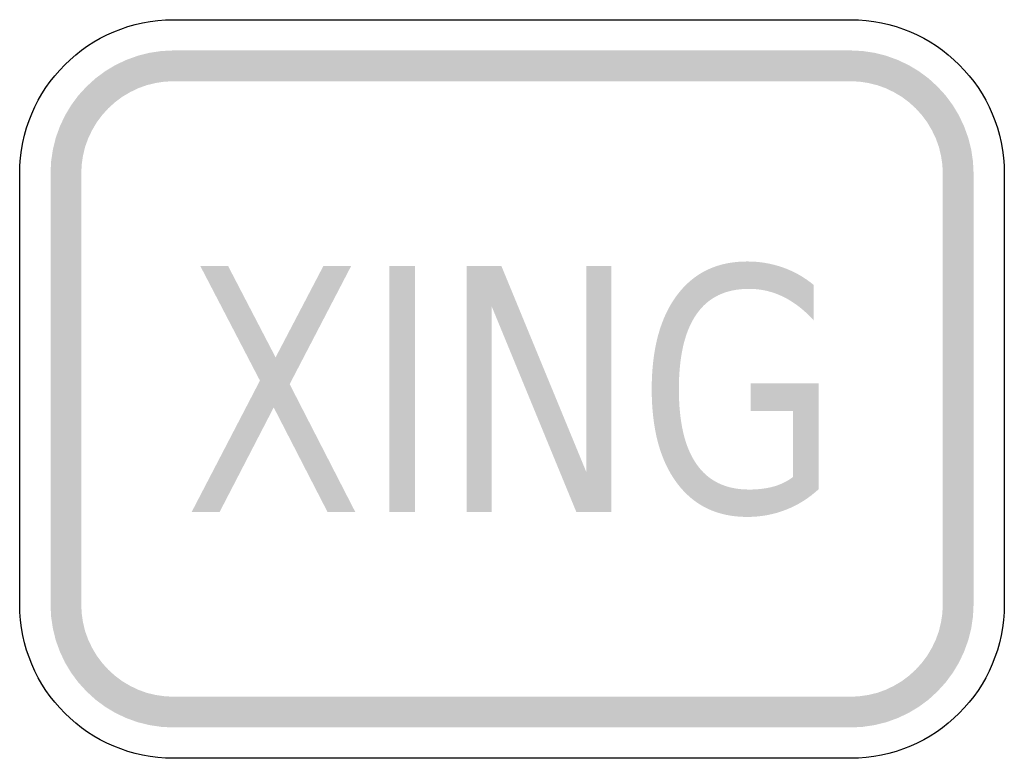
# Model space of a CAD drawing. Header units: inches. Extents: x -0.5 to 0.5, y -0.37 to 0.38.
import ezdxf

# ---------------------------------------------------------------- set-up
doc = ezdxf.new("R2010")
doc.units = ezdxf.units.IN
doc.header["$MEASUREMENT"] = 0

msp = doc.modelspace()

# ---------------------------------------------------------------- hatches: boundary and pattern name
for points in [[(-0.3437, 0.3438), (-0.356, 0.3432), (-0.3681, 0.3414), (-0.38, 0.3384), (-0.3916, 0.3342), (-0.4027, 0.329), (-0.4132, 0.3227), (-0.423, 0.3154), (-0.4321, 0.3071), (-0.4404, 0.2981), (-0.4477, 0.2882), (-0.454, 0.2777), (-0.4592, 0.2666), (-0.4634, 0.255), (-0.4663, 0.2431), (-0.4681, 0.231), (-0.4687, 0.2188), (-0.4375, 0.2188), (-0.437, 0.2279), (-0.4357, 0.237), (-0.4335, 0.246), (-0.4304, 0.2546), (-0.4264, 0.2629), (-0.4217, 0.2708), (-0.4162, 0.2782), (-0.41, 0.285), (-0.4032, 0.2912), (-0.3958, 0.2967), (-0.3879, 0.3014), (-0.3796, 0.3054), (-0.371, 0.3085), (-0.362, 0.3107), (-0.3529, 0.3121), (-0.3437, 0.3125), (-0.3437, 0.3438)], [(-0.3437, 0.3125), (0.3438, 0.3125), (0.3438, 0.3438), (-0.3437, 0.3438), (-0.3437, 0.3125)], [(0.4688, 0.2188), (0.4682, 0.231), (0.4664, 0.2431), (0.4634, 0.255), (0.4592, 0.2666), (0.454, 0.2777), (0.4477, 0.2882), (0.4404, 0.2981), (0.4321, 0.3071), (0.4231, 0.3154), (0.4132, 0.3227), (0.4027, 0.329), (0.3916, 0.3342), (0.38, 0.3384), (0.3681, 0.3414), (0.356, 0.3432), (0.3438, 0.3438), (0.3438, 0.3125), (0.3529, 0.3121), (0.362, 0.3107), (0.371, 0.3085), (0.3796, 0.3054), (0.3879, 0.3014), (0.3958, 0.2967), (0.4032, 0.2912), (0.41, 0.285), (0.4162, 0.2782), (0.4217, 0.2708), (0.4264, 0.2629), (0.4304, 0.2546), (0.4335, 0.246), (0.4357, 0.237), (0.4371, 0.2279), (0.4375, 0.2188), (0.4688, 0.2188)], [(-0.4375, -0.2187), (-0.4375, 0.2188), (-0.4687, 0.2188), (-0.4687, -0.2187), (-0.4375, -0.2187)], [(0.4375, 0.2188), (0.4375, -0.2187), (0.4688, -0.2187), (0.4688, 0.2188), (0.4375, 0.2188)], [(-0.3166, 0.125), (-0.2884, 0.125), (-0.2401, 0.0321), (-0.1915, 0.125), (-0.1633, 0.125), (-0.2258, 0.0049), (-0.1591, -0.125), (-0.1873, -0.125), (-0.242, -0.0187), (-0.297, -0.125), (-0.3254, -0.125), (-0.256, 0.0085), (-0.3166, 0.125)], [(-0.1247, 0.125), (-0.0984, 0.125), (-0.0984, -0.125), (-0.1247, -0.125), (-0.1247, 0.125)], [(-0.0462, 0.125), (-0.0108, 0.125), (0.0754, -0.0841), (0.0754, 0.125), (0.1008, 0.125), (0.1008, -0.125), (0.0654, -0.125), (-0.0207, 0.0841), (-0.0207, -0.125), (-0.0462, -0.125), (-0.0462, 0.125)], [(-0.4687, -0.2187), (-0.4681, -0.231), (-0.4663, -0.2431), (-0.4634, -0.255), (-0.4592, -0.2666), (-0.454, -0.2777), (-0.4477, -0.2882), (-0.4404, -0.298), (-0.4321, -0.3071), (-0.423, -0.3154), (-0.4132, -0.3227), (-0.4027, -0.329), (-0.3916, -0.3342), (-0.38, -0.3384), (-0.3681, -0.3413), (-0.356, -0.3431), (-0.3437, -0.3437), (-0.3437, -0.3125), (-0.3529, -0.312), (-0.362, -0.3107), (-0.371, -0.3085), (-0.3796, -0.3054), (-0.3879, -0.3014), (-0.3958, -0.2967), (-0.4032, -0.2912), (-0.41, -0.285), (-0.4162, -0.2782), (-0.4217, -0.2708), (-0.4264, -0.2629), (-0.4304, -0.2546), (-0.4335, -0.246), (-0.4357, -0.237), (-0.437, -0.2279), (-0.4375, -0.2187), (-0.4687, -0.2187)], [(0.3438, -0.3437), (0.356, -0.3431), (0.3681, -0.3413), (0.38, -0.3384), (0.3916, -0.3342), (0.4027, -0.329), (0.4132, -0.3227), (0.4231, -0.3154), (0.4321, -0.3071), (0.4404, -0.298), (0.4477, -0.2882), (0.454, -0.2777), (0.4592, -0.2666), (0.4634, -0.255), (0.4664, -0.2431), (0.4682, -0.231), (0.4688, -0.2187), (0.4375, -0.2187), (0.4371, -0.2279), (0.4357, -0.237), (0.4335, -0.246), (0.4304, -0.2546), (0.4264, -0.2629), (0.4217, -0.2708), (0.4162, -0.2782), (0.41, -0.285), (0.4032, -0.2912), (0.3958, -0.2967), (0.3879, -0.3014), (0.3796, -0.3054), (0.371, -0.3085), (0.362, -0.3107), (0.3529, -0.312), (0.3438, -0.3125), (0.3438, -0.3437)], [(0.3438, -0.3125), (-0.3437, -0.3125), (-0.3437, -0.3437), (0.3438, -0.3437), (0.3438, -0.3125)]]:
    msp.add_hatch(color=7).paths.add_polyline_path(points)
h = msp.add_hatch(color=7)
edge = h.paths.add_edge_path()
edge.add_line((0.2855, -0.0893), (0.2855, -0.0222))
edge.add_line((0.2855, -0.0222), (0.2425, -0.0222))
edge.add_line((0.2425, -0.0222), (0.2425, 0.0056))
edge.add_line((0.2425, 0.0056), (0.3115, 0.0056))
edge.add_line((0.3115, 0.0056), (0.3115, -0.1017))
edge.add_spline(control_points=[(0.3115, -0.1017), (0.3014, -0.111), (0.2902, -0.118), (0.278, -0.1227), (0.2657, -0.1275), (0.2527, -0.1299), (0.2388, -0.1299), (0.2084, -0.1299), (0.1847, -0.1184), (0.1676, -0.0956), (0.1505, -0.0728), (0.1419, -0.041), (0.1419, -0.0002), (0.1419, 0.0406), (0.1505, 0.0725), (0.1676, 0.0953), (0.1847, 0.1181), (0.2084, 0.1295), (0.2388, 0.1295), (0.2514, 0.1295), (0.2634, 0.1275), (0.2749, 0.1235), (0.2863, 0.1195), (0.2968, 0.1136), (0.3064, 0.1057)], knot_values=[0, 0, 0, 0, 1, 1, 1, 2, 2, 2, 3, 3, 3, 4, 4, 4, 5, 5, 5, 6, 6, 6, 7, 7, 7, 8, 8, 8, 8], degree=3, periodic=0)
edge.add_line((0.3064, 0.1057), (0.3064, 0.0697))
edge.add_spline(control_points=[(0.3064, 0.0697), (0.2967, 0.0804), (0.2864, 0.0883), (0.2754, 0.0937), (0.2645, 0.099), (0.253, 0.1017), (0.2409, 0.1017), (0.2172, 0.1017), (0.1994, 0.0932), (0.1875, 0.0761), (0.1755, 0.059), (0.1695, 0.0336), (0.1695, -0.0002), (0.1695, -0.034), (0.1755, -0.0594), (0.1875, -0.0764), (0.1994, -0.0935), (0.2172, -0.1021), (0.2409, -0.1021), (0.2503, -0.1021), (0.2586, -0.101), (0.2659, -0.099), (0.2732, -0.0969), (0.2797, -0.0937), (0.2855, -0.0893)], knot_values=[0, 0, 0, 0, 1, 1, 1, 2, 2, 2, 3, 3, 3, 4, 4, 4, 5, 5, 5, 6, 6, 6, 7, 7, 7, 8, 8, 8, 8], degree=3, periodic=0)

# ---------------------------------------------------------------- linework, layer by layer
at = {"color": 7}
for points in [[(-0.3437, 0.375), (0.3438, 0.375)], [(-0.5, -0.2187), (-0.5, 0.2188)], [(0.5, 0.2188), (0.5, -0.2187)], [(0.3438, -0.375), (-0.3437, -0.375)]]:
    msp.add_lwpolyline(points, dxfattribs=at)
for points in [[(-0.5, 0.2188), (-0.5, 0.305), (-0.43, 0.375), (-0.3437, 0.375)], [(0.3438, 0.375), (0.43, 0.375), (0.5, 0.305), (0.5, 0.2188)], [(-0.3437, -0.375), (-0.43, -0.375), (-0.5, -0.305), (-0.5, -0.2187)], [(0.5, -0.2187), (0.5, -0.305), (0.43, -0.375), (0.3438, -0.375)]]:
    msp.add_open_spline(points, degree=3, dxfattribs=at)

doc.saveas('drawing.dxf')
